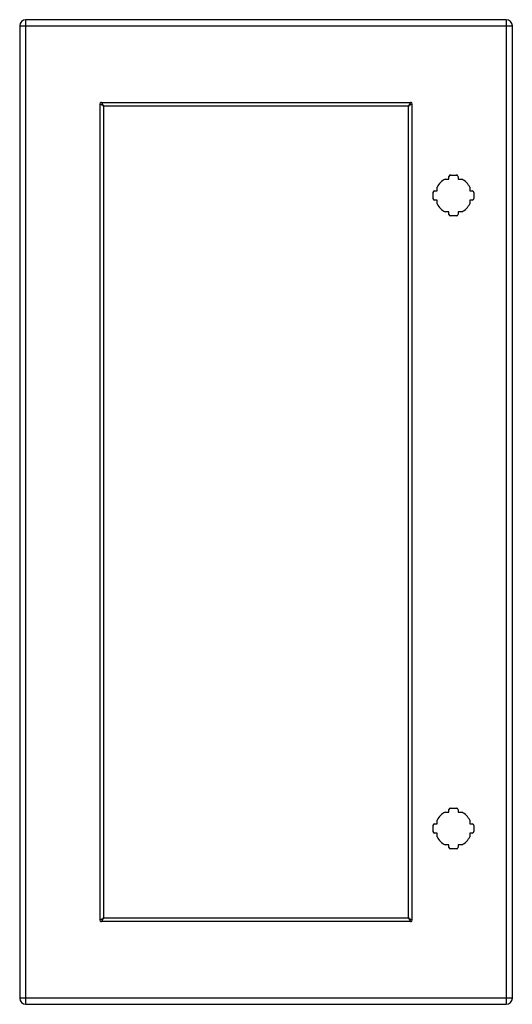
# Model space of a CAD drawing. Header units: inches. Extents: x 26.3 to 38.2, y 5.6 to 29.4.
import ezdxf

# ---------------------------------------------------------------- set-up
doc = ezdxf.new("R2010")
doc.units = ezdxf.units.IN
doc.header["$MEASUREMENT"] = 0
doc.layers.add('Visible Edges(ANSI)', color=7, linetype='Continuous', lineweight=25)
doc.layers.add('Visible Tangent Edges(ANSI)', color=7, linetype='Continuous', lineweight=25)

msp = doc.modelspace()

# ---------------------------------------------------------------- linework, layer by layer
at = {"layer": 'Visible Edges(ANSI)'}
for p, q in [((38.078, 29.397), (26.452, 29.397)), ((26.306, 29.251), (26.306, 5.74)), ((38.224, 5.74), (38.224, 29.251)), ((28.337, 27.295), (28.337, 7.696)), ((35.699, 27.308), (28.35, 27.308)), ((35.712, 7.696), (35.712, 27.295)), ((36.601, 25.543), (36.69, 25.543)), ((36.69, 25.543), (36.69, 25.603)), ((36.729, 25.642), (36.87, 25.642)), ((36.91, 25.603), (36.91, 25.543)), ((36.91, 25.543), (36.999, 25.543)), ((36.344, 25.257), (36.404, 25.257)), ((36.404, 25.257), (36.404, 25.346)), ((37.195, 25.346), (37.195, 25.257)), ((37.195, 25.257), (37.255, 25.257)), ((36.305, 25.076), (36.305, 25.218)), ((36.404, 25.037), (36.344, 25.037)), ((36.404, 24.948), (36.404, 25.037)), ((37.255, 25.037), (37.195, 25.037)), ((37.195, 25.037), (37.195, 24.948)), ((37.295, 25.218), (37.295, 25.076)), ((36.69, 24.751), (36.601, 24.751)), ((36.69, 24.691), (36.69, 24.751)), ((36.87, 24.652), (36.729, 24.652)), ((36.999, 24.751), (36.91, 24.751)), ((36.91, 24.751), (36.91, 24.691)), ((36.601, 10.24), (36.69, 10.24)), ((36.69, 10.24), (36.69, 10.3)), ((36.729, 10.339), (36.87, 10.339)), ((36.91, 10.3), (36.91, 10.24)), ((36.91, 10.24), (36.999, 10.24)), ((36.404, 9.954), (36.404, 10.043)), ((37.195, 10.043), (37.195, 9.954)), ((36.305, 9.773), (36.305, 9.915)), ((36.344, 9.954), (36.404, 9.954)), ((37.195, 9.954), (37.255, 9.954)), ((37.295, 9.915), (37.295, 9.773)), ((36.404, 9.734), (36.344, 9.734)), ((36.404, 9.645), (36.404, 9.734)), ((37.255, 9.734), (37.195, 9.734)), ((37.195, 9.734), (37.195, 9.645)), ((36.69, 9.448), (36.601, 9.448)), ((36.69, 9.388), (36.69, 9.448)), ((36.87, 9.349), (36.729, 9.349)), ((36.999, 9.448), (36.91, 9.448)), ((36.91, 9.448), (36.91, 9.388)), ((28.35, 7.683), (35.699, 7.683)), ((26.452, 5.594), (38.078, 5.594))]:
    msp.add_line(p, q, dxfattribs=at)
at = {"layer": 'Visible Edges(ANSI)', "flags": 128}
for points in [[(28.287, 27.392), (28.287, 27.392), (28.288, 27.392), (28.288, 27.391), (28.288, 27.391), (28.288, 27.391), (28.288, 27.391), (28.288, 27.39), (28.288, 27.39), (28.289, 27.39), (28.289, 27.39), (28.289, 27.389), (28.289, 27.389), (28.289, 27.388), (28.29, 27.388), (28.29, 27.388), (28.29, 27.387), (28.29, 27.387), (28.29, 27.387), (28.291, 27.386), (28.291, 27.386), (28.291, 27.386), (28.291, 27.386), (28.291, 27.385), (28.291, 27.385)], [(28.291, 27.385), (28.294, 27.38), (28.296, 27.375), (28.298, 27.37), (28.301, 27.365), (28.303, 27.36), (28.306, 27.355), (28.308, 27.351), (28.311, 27.346), (28.313, 27.342), (28.315, 27.338), (28.318, 27.334), (28.32, 27.33), (28.323, 27.327), (28.325, 27.324), (28.328, 27.321), (28.33, 27.318), (28.332, 27.316), (28.335, 27.314), (28.337, 27.312), (28.34, 27.31), (28.342, 27.309), (28.345, 27.309), (28.347, 27.308), (28.35, 27.308)], [(35.699, 27.308), (35.701, 27.308), (35.704, 27.309), (35.706, 27.309), (35.709, 27.31), (35.711, 27.312), (35.713, 27.314), (35.716, 27.316), (35.718, 27.318), (35.721, 27.321), (35.723, 27.324), (35.726, 27.327), (35.728, 27.33), (35.73, 27.334), (35.733, 27.338), (35.735, 27.342), (35.738, 27.346), (35.74, 27.351), (35.743, 27.355), (35.745, 27.36), (35.747, 27.365), (35.75, 27.37), (35.752, 27.375), (35.755, 27.38), (35.757, 27.385)], [(35.757, 27.385), (35.757, 27.385), (35.757, 27.386), (35.757, 27.386), (35.758, 27.386), (35.758, 27.386), (35.758, 27.387), (35.758, 27.387), (35.758, 27.387), (35.758, 27.388), (35.759, 27.388), (35.759, 27.388), (35.759, 27.389), (35.759, 27.389), (35.759, 27.39), (35.76, 27.39), (35.76, 27.39), (35.76, 27.39), (35.76, 27.391), (35.76, 27.391), (35.76, 27.391), (35.761, 27.391), (35.761, 27.392), (35.761, 27.392), (35.761, 27.392)], [(28.259, 27.353), (28.259, 27.354), (28.259, 27.354), (28.259, 27.354), (28.258, 27.354), (28.258, 27.354), (28.258, 27.354), (28.258, 27.354), (28.257, 27.354), (28.257, 27.355), (28.257, 27.355), (28.256, 27.355), (28.256, 27.355), (28.255, 27.355), (28.255, 27.356), (28.255, 27.356), (28.254, 27.356), (28.254, 27.356), (28.254, 27.356), (28.254, 27.357), (28.253, 27.357), (28.253, 27.357), (28.253, 27.357), (28.253, 27.357), (28.253, 27.357)], [(28.337, 27.295), (28.336, 27.297), (28.336, 27.3), (28.335, 27.302), (28.334, 27.305), (28.333, 27.307), (28.331, 27.31), (28.329, 27.312), (28.326, 27.314), (28.324, 27.317), (28.321, 27.319), (28.318, 27.322), (28.314, 27.324), (28.311, 27.327), (28.307, 27.329), (28.303, 27.332), (28.298, 27.334), (28.294, 27.336), (28.289, 27.339), (28.285, 27.341), (28.28, 27.344), (28.275, 27.346), (28.27, 27.349), (28.264, 27.351), (28.259, 27.353)], [(35.789, 27.353), (35.784, 27.351), (35.779, 27.349), (35.774, 27.346), (35.769, 27.344), (35.764, 27.341), (35.759, 27.339), (35.754, 27.336), (35.75, 27.334), (35.746, 27.332), (35.742, 27.329), (35.738, 27.327), (35.734, 27.324), (35.731, 27.322), (35.727, 27.319), (35.724, 27.317), (35.722, 27.314), (35.719, 27.312), (35.717, 27.31), (35.716, 27.307), (35.714, 27.305), (35.713, 27.302), (35.712, 27.3), (35.712, 27.297), (35.712, 27.295)], [(35.796, 27.357), (35.796, 27.357), (35.795, 27.357), (35.795, 27.357), (35.795, 27.357), (35.795, 27.357), (35.795, 27.356), (35.794, 27.356), (35.794, 27.356), (35.794, 27.356), (35.793, 27.356), (35.793, 27.355), (35.793, 27.355), (35.792, 27.355), (35.792, 27.355), (35.791, 27.355), (35.791, 27.354), (35.791, 27.354), (35.79, 27.354), (35.79, 27.354), (35.79, 27.354), (35.79, 27.354), (35.789, 27.354), (35.789, 27.354), (35.789, 27.353)], [(28.253, 7.634), (28.253, 7.634), (28.253, 7.634), (28.253, 7.634), (28.253, 7.634), (28.254, 7.634), (28.254, 7.634), (28.254, 7.634), (28.254, 7.635), (28.255, 7.635), (28.255, 7.635), (28.255, 7.635), (28.256, 7.635), (28.256, 7.636), (28.257, 7.636), (28.257, 7.636), (28.257, 7.636), (28.258, 7.636), (28.258, 7.637), (28.258, 7.637), (28.258, 7.637), (28.259, 7.637), (28.259, 7.637), (28.259, 7.637), (28.259, 7.637)], [(28.259, 7.637), (28.264, 7.64), (28.27, 7.642), (28.275, 7.645), (28.28, 7.647), (28.285, 7.649), (28.289, 7.652), (28.294, 7.654), (28.298, 7.657), (28.303, 7.659), (28.307, 7.662), (28.311, 7.664), (28.314, 7.666), (28.318, 7.669), (28.321, 7.671), (28.324, 7.674), (28.326, 7.676), (28.329, 7.679), (28.331, 7.681), (28.333, 7.684), (28.334, 7.686), (28.335, 7.688), (28.336, 7.691), (28.336, 7.693), (28.337, 7.696)], [(28.35, 7.683), (28.347, 7.683), (28.345, 7.682), (28.342, 7.681), (28.34, 7.68), (28.337, 7.679), (28.335, 7.677), (28.332, 7.675), (28.33, 7.673), (28.328, 7.67), (28.325, 7.667), (28.323, 7.664), (28.32, 7.661), (28.318, 7.657), (28.315, 7.653), (28.313, 7.649), (28.311, 7.645), (28.308, 7.64), (28.306, 7.636), (28.303, 7.631), (28.301, 7.626), (28.298, 7.621), (28.296, 7.616), (28.294, 7.611), (28.291, 7.605)], [(35.757, 7.605), (35.755, 7.611), (35.752, 7.616), (35.75, 7.621), (35.747, 7.626), (35.745, 7.631), (35.743, 7.635), (35.74, 7.64), (35.738, 7.645), (35.735, 7.649), (35.733, 7.653), (35.73, 7.657), (35.728, 7.661), (35.726, 7.664), (35.723, 7.667), (35.721, 7.67), (35.718, 7.673), (35.716, 7.675), (35.713, 7.677), (35.711, 7.679), (35.709, 7.68), (35.706, 7.681), (35.704, 7.682), (35.701, 7.683), (35.699, 7.683)], [(35.712, 7.696), (35.712, 7.693), (35.712, 7.691), (35.713, 7.688), (35.714, 7.686), (35.716, 7.684), (35.717, 7.681), (35.719, 7.679), (35.722, 7.676), (35.724, 7.674), (35.727, 7.671), (35.731, 7.669), (35.734, 7.667), (35.738, 7.664), (35.741, 7.662), (35.746, 7.659), (35.75, 7.657), (35.754, 7.654), (35.759, 7.652), (35.764, 7.649), (35.769, 7.647), (35.774, 7.645), (35.779, 7.642), (35.784, 7.64), (35.789, 7.637)], [(35.789, 7.637), (35.789, 7.637), (35.789, 7.637), (35.79, 7.637), (35.79, 7.637), (35.79, 7.637), (35.79, 7.637), (35.791, 7.636), (35.791, 7.636), (35.791, 7.636), (35.792, 7.636), (35.792, 7.636), (35.793, 7.635), (35.793, 7.635), (35.793, 7.635), (35.794, 7.635), (35.794, 7.635), (35.794, 7.634), (35.795, 7.634), (35.795, 7.634), (35.795, 7.634), (35.795, 7.634), (35.795, 7.634), (35.796, 7.634), (35.796, 7.634)], [(28.291, 7.605), (28.291, 7.605), (28.291, 7.605), (28.291, 7.605), (28.291, 7.605), (28.291, 7.604), (28.29, 7.604), (28.29, 7.604), (28.29, 7.603), (28.29, 7.603), (28.29, 7.603), (28.289, 7.602), (28.289, 7.602), (28.289, 7.602), (28.289, 7.601), (28.289, 7.601), (28.288, 7.601), (28.288, 7.6), (28.288, 7.6), (28.288, 7.6), (28.288, 7.6), (28.288, 7.599), (28.288, 7.599), (28.287, 7.599), (28.287, 7.599)], [(35.761, 7.599), (35.761, 7.599), (35.761, 7.599), (35.761, 7.599), (35.76, 7.6), (35.76, 7.6), (35.76, 7.6), (35.76, 7.6), (35.76, 7.601), (35.76, 7.601), (35.759, 7.601), (35.759, 7.602), (35.759, 7.602), (35.759, 7.602), (35.759, 7.603), (35.758, 7.603), (35.758, 7.603), (35.758, 7.604), (35.758, 7.604), (35.758, 7.604), (35.758, 7.605), (35.757, 7.605), (35.757, 7.605), (35.757, 7.605), (35.757, 7.605)]]:
    msp.add_lwpolyline(points, dxfattribs=at)
at = {"layer": 'Visible Edges(ANSI)'}
for centre, radius, start, end in [((26.452, 29.251), 0.146, 90, 180), ((38.078, 29.251), 0.146, 0, 90), ((28.273, 27.371), 0.025, 56.132, 213.868), ((35.775, 27.371), 0.025, 326.132, 123.868), ((36.8, 25.147), 0.443, 116.7049, 153.2951), ((36.729, 25.603), 0.0394, 90, 180), ((36.87, 25.603), 0.0394, 0, 90), ((36.8, 25.147), 0.443, 26.7049, 63.2951), ((36.344, 25.218), 0.0394, 90, 180), ((37.255, 25.218), 0.0394, 0, 90), ((36.344, 25.076), 0.0394, 180, 270), ((37.255, 25.076), 0.0394, 270, 0), ((36.8, 25.147), 0.443, 206.7049, 243.2951), ((36.8, 25.147), 0.443, 296.7049, 333.2951), ((36.729, 24.691), 0.0394, 180, 270), ((36.87, 24.691), 0.0394, 270, 0), ((36.8, 9.844), 0.443, 116.7049, 153.2951), ((36.729, 10.3), 0.0394, 90, 180), ((36.87, 10.3), 0.0394, 0, 90), ((36.8, 9.844), 0.443, 26.7049, 63.2951), ((36.344, 9.915), 0.0394, 90, 180), ((36.344, 9.773), 0.0394, 180, 270), ((37.255, 9.915), 0.0394, 0, 90), ((37.255, 9.773), 0.0394, 270, 0), ((36.8, 9.844), 0.443, 206.7049, 243.2951), ((36.8, 9.844), 0.443, 296.7049, 333.2951), ((36.729, 9.388), 0.0394, 180, 270), ((36.87, 9.388), 0.0394, 270, 0), ((28.273, 7.62), 0.025, 146.132, 303.868), ((35.775, 7.62), 0.025, 236.132, 33.868), ((26.452, 5.74), 0.146, 180, 270), ((38.078, 5.74), 0.146, 270, 0)]:
    msp.add_arc(centre, radius, start, end, dxfattribs=at)
at = {"layer": 'Visible Tangent Edges(ANSI)'}
for p, q in [((26.452, 29.251), (26.452, 29.397)), ((38.078, 29.397), (38.078, 29.251)), ((26.306, 29.251), (26.452, 29.251)), ((26.452, 29.251), (38.078, 29.251)), ((26.452, 5.74), (26.452, 29.251)), ((38.078, 29.251), (38.078, 5.74)), ((38.078, 29.251), (38.224, 29.251)), ((28.287, 27.392), (35.761, 27.392)), ((28.253, 7.634), (28.253, 27.357)), ((35.796, 27.357), (35.796, 7.634)), ((35.761, 7.599), (28.287, 7.599)), ((26.452, 5.74), (26.306, 5.74)), ((38.078, 5.74), (26.452, 5.74)), ((26.452, 5.594), (26.452, 5.74)), ((38.078, 5.74), (38.078, 5.594)), ((38.224, 5.74), (38.078, 5.74))]:
    msp.add_line(p, q, dxfattribs=at)

doc.saveas('drawing.dxf')
